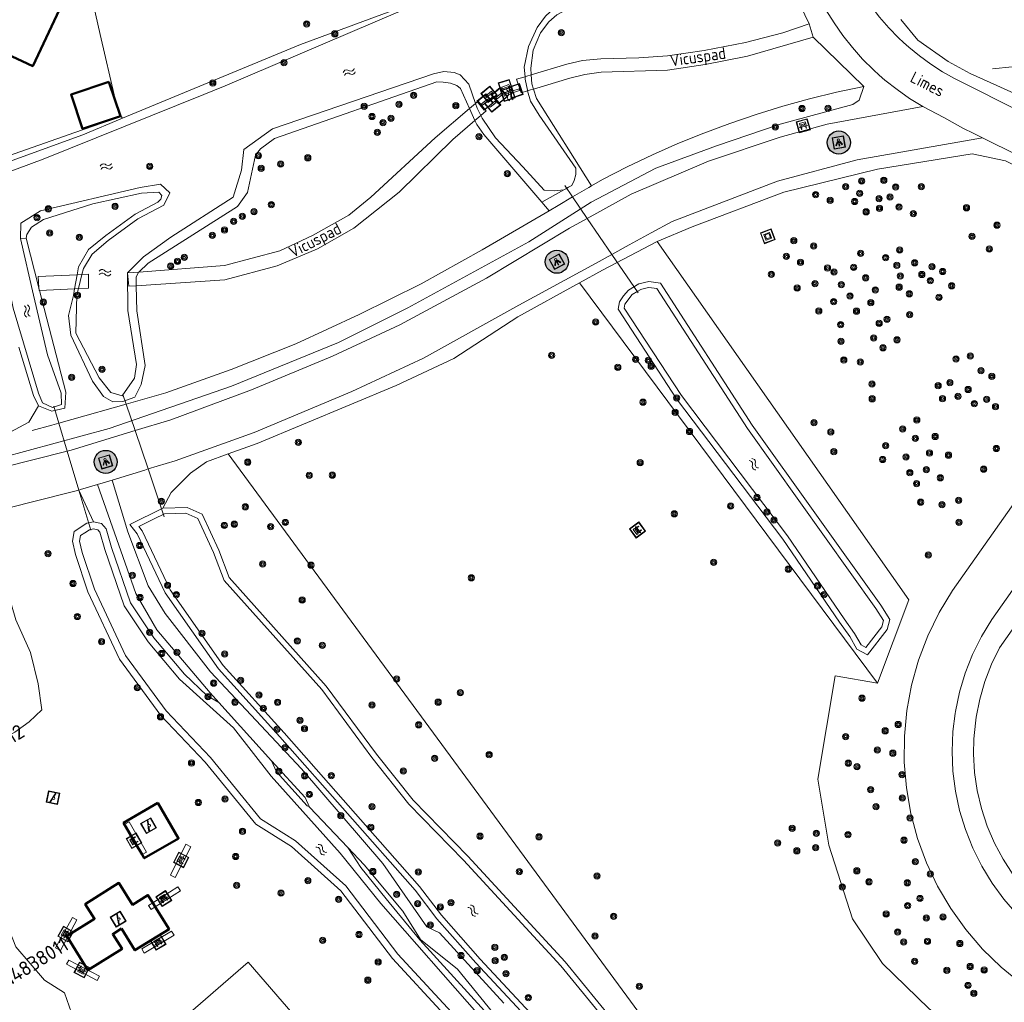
# Model space of a CAD drawing. Header units: metres. Extents: x 94279 to 96109, y 461866 to 463040.
# Tile 154 of 175: x 95326 to 95411, y 462764 to 462849. Entities that reach past the tile are written whole.
import ezdxf
from ezdxf.enums import TextEntityAlignment as Align

# ---------------------------------------------------------------- set-up
doc = ezdxf.new("R2010")
doc.units = ezdxf.units.M
doc.layers.get('0').update_dxf_attribs({"linetype": 'CONTINUOUS'})
for name, color, linetype, lineweight in [('B-WE-OV-LICHTMAST', 252, 'CONTINUOUS', 25), ('B_BEBOUWINGSGRENS_0', 132, 'CONTINUOUS', 50), ('B_LUIFEL_1', 132, 'CONTINUOUS', 50), ('G_GRENS_ALGEMEEN_0', 251, 'CONTINUOUS', 13), ('K_DUIKER_LIJN_-1', 251, 'CONTINUOUS', 13), ('K_STEIGER_1', 251, 'CONTINUOUS', 13), ('Q_BANK_0', 251, 'CONTINUOUS', 13), ('Q_BOOM_0', 251, 'CONTINUOUS', 13), ('Q_KUNSTOBJECT_0', 251, 'CONTINUOUS', 13), ('Q_LICHTPUNT_0', 251, 'CONTINUOUS', 13), ('Q_PAAL_STEEN_0', 251, 'CONTINUOUS', 13), ('Q_SPEELVOORZIENING_0', 251, 'CONTINUOUS', 13), ('S_GBKN_SYMBOOL_WATER_0', 251, 'CONTINUOUS', 13), ('T_CULTUURGRENS_0', 251, 'CONTINUOUS', 13), ('T_HEK_0', 251, 'CONTINUOUS', 13), ('T_MUUR_30CM_0', 251, 'CONTINUOUS', 13), ('T_MUUR_30CM_LIJN_0', 251, 'CONTINUOUS', 13), ('T_WALBESCHERMING_0', 251, 'CONTINUOUS', 13), ('V_WEGGRENS_0', 251, 'CONTINUOUS', 13), ('W_WATERGRENS_0', 251, 'CONTINUOUS', 13), ('Z_STRAATNAAM_0', 251, 'CONTINUOUS', 13)]:
    doc.layers.add(name, color=color, linetype=linetype, lineweight=lineweight)
doc.styles.add('NLCS-ISO-M500-T25', font='NLCS-ISO.ttf', dxfattribs={"height": 1.25})
doc.styles.get("Standard").update_dxf_attribs({"font": 'isocp.shx'})

# ---------------------------------------------------------------- blocks, each defined once
blk = doc.blocks.new('Q_PAAL_STEEN')
for points in [[(-0.5, 0.5), (0.5, 0.5), (0.5, -0.5), (-0.5, -0.5)], [(-0.08, 0.333), (0.071, 0.333), (0.071, -0.329), (-0.08, -0.329)]]:
    blk.add_lwpolyline(points, close=True)
blk.add_lwpolyline([(-0.442, 0.464), (0.438, 0.464, -0.414214), (0.459, 0.442), (0.459, -0.437, -0.414214), (0.438, -0.459), (-0.442, -0.459, -0.414214), (-0.463, -0.437), (-0.463, 0.442), (-0.463, 0.444), (-0.463, 0.446), (-0.463, 0.448), (-0.462, 0.45), (-0.461, 0.451), (-0.46, 0.453), (-0.459, 0.455), (-0.458, 0.456), (-0.457, 0.457), (-0.456, 0.459), (-0.454, 0.46), (-0.453, 0.461), (-0.451, 0.462), (-0.449, 0.462), (-0.447, 0.463), (-0.446, 0.463), (-0.444, 0.464), (-0.442, 0.464)], format="xyb")
blk = doc.blocks.new('Q_SPEELVOORZIENING')
blk.add_lwpolyline([(-0.5, 0.5), (0.5, 0.5), (0.5, -0.5), (-0.5, -0.5)], close=True)
for points in [[(-0.442, 0.464), (0.438, 0.464, -0.414214), (0.459, 0.442), (0.459, -0.437, -0.414214), (0.438, -0.459), (-0.442, -0.459, -0.414214), (-0.463, -0.437), (-0.463, 0.442), (-0.463, 0.444), (-0.463, 0.446), (-0.463, 0.448), (-0.462, 0.45), (-0.461, 0.451), (-0.46, 0.453), (-0.459, 0.455), (-0.458, 0.456), (-0.457, 0.457), (-0.456, 0.459), (-0.454, 0.46), (-0.453, 0.461), (-0.451, 0.462), (-0.449, 0.462), (-0.447, 0.463), (-0.446, 0.463), (-0.444, 0.464), (-0.442, 0.464)], [(-0.363, 0.198, 1.168313), (-0.386, 0.141)], [(-0.087, 0.021, 0.778987), (-0.04, -0.167)], [(-0.04, -0.167, 0.508825), (0.056, -0.036)], [(0.355, -0.156, 1.031322), (0.378, -0.1)]]:
    blk.add_lwpolyline(points, format="xyb")
for points in [[(-0.386, 0.141), (-0.087, 0.021)], [(-0.363, 0.198), (0.378, -0.1)], [(0.056, -0.036), (0.355, -0.156)]]:
    blk.add_lwpolyline(points)
blk = doc.blocks.new('Q_BANK')
blk.add_lwpolyline([(-0.5, 0.5), (0.5, 0.5), (0.5, -0.5), (-0.5, -0.5)], close=True)
blk.add_lwpolyline([(-0.442, 0.464), (0.438, 0.464, -0.414214), (0.459, 0.442), (0.459, -0.437, -0.414214), (0.438, -0.459), (-0.442, -0.459, -0.414214), (-0.463, -0.437), (-0.463, 0.442), (-0.463, 0.444), (-0.463, 0.446), (-0.463, 0.448), (-0.462, 0.45), (-0.461, 0.451), (-0.46, 0.453), (-0.459, 0.455), (-0.458, 0.456), (-0.457, 0.457), (-0.456, 0.459), (-0.454, 0.46), (-0.453, 0.461), (-0.451, 0.462), (-0.449, 0.462), (-0.447, 0.463), (-0.446, 0.463), (-0.444, 0.464), (-0.442, 0.464)], format="xyb")
for points in [[(-0.267, 0.022), (-0.366, -0.078)], [(-0.18, 0.132), (-0.267, 0.132), (-0.267, 0.276)], [(-0.267, 0.276), (0.258, 0.276), (0.258, 0.132), (0.173, 0.132)], [(-0.18, 0.022), (-0.267, 0.022)], [(-0.267, 0.022), (-0.18, 0.022)], [(-0.18, 0.022), (-0.18, 0.132)], [(-0.18, 0.132), (-0.144, 0.132)], [(-0.144, 0.132), (-0.144, 0.022)], [(0.131, 0.132), (-0.144, 0.132)], [(0.131, 0.022), (-0.144, 0.022)], [(-0.144, 0.022), (0.131, 0.022)], [(0.131, 0.022), (-0.144, 0.022)], [(-0.144, 0.022), (0.131, 0.022)], [(-0.144, 0.022), (0.131, 0.022)], [(0.131, 0.022), (0.131, 0.132)], [(0.131, 0.132), (0.173, 0.132)], [(0.173, 0.132), (0.173, 0.022)], [(0.173, 0.022), (0.255, 0.022)], [(0.173, 0.022), (0.255, 0.022)], [(0.255, 0.022), (0.357, -0.078)], [(-0.236, -0.078), (-0.366, -0.078)], [(-0.192, -0.078), (-0.192, -0.27), (-0.236, -0.27), (-0.236, -0.078)], [(-0.236, -0.078), (-0.192, -0.078)], [(0.183, -0.078), (-0.192, -0.078)], [(0.226, -0.078), (0.226, -0.268), (0.183, -0.268), (0.183, -0.078)], [(0.183, -0.078), (0.226, -0.078)], [(0.357, -0.078), (0.226, -0.078)]]:
    blk.add_lwpolyline(points)
blk = doc.blocks.new('Q_LICHTPUNT')
for points in [[(-0.5, 0.5), (0.5, 0.5), (0.5, -0.5), (-0.5, -0.5)], [(-0.463, 0.464), (0.459, 0.464), (0.459, -0.459), (-0.463, -0.459)], [(-0.123, 0.08), (-0.077, 0.051), (-0.255, -0.233), (-0.301, -0.204)], [(-0.033, 0.032), (0.021, 0.032), (0.021, -0.303), (-0.033, -0.303)], [(0.075, 0.051), (0.121, 0.079), (0.293, -0.209), (0.247, -0.236)]]:
    blk.add_lwpolyline(points, close=True)
blk.add_circle((-0.002, 0.21), 0.103)
blk = doc.blocks.new('Q_KUNSTOBJECT')
for points in [[(-0.5, 0.5), (0.5, 0.5), (0.5, -0.5), (-0.5, -0.5)], [(-0.184, 0.184), (0.177, 0.184), (0.177, -0.178), (-0.184, -0.178)]]:
    blk.add_lwpolyline(points, close=True)
for points in [[(-0.442, 0.464), (0.438, 0.464, -0.414214), (0.459, 0.442), (0.459, -0.437, -0.414214), (0.438, -0.459), (-0.442, -0.459, -0.414214), (-0.463, -0.437), (-0.463, 0.442), (-0.463, 0.444), (-0.463, 0.446), (-0.463, 0.448), (-0.462, 0.45), (-0.461, 0.451), (-0.46, 0.453), (-0.459, 0.455), (-0.458, 0.456), (-0.457, 0.457), (-0.456, 0.459), (-0.454, 0.46), (-0.453, 0.461), (-0.451, 0.462), (-0.449, 0.462), (-0.447, 0.463), (-0.446, 0.463), (-0.444, 0.464), (-0.442, 0.464)], [(-0.245, 0.267), (0.236, 0.267, -0.414214), (0.257, 0.245), (0.257, -0.239, -0.414214), (0.236, -0.261), (-0.245, -0.261, -0.414214), (-0.266, -0.239), (-0.266, 0.245, -0.414214), (-0.245, 0.267)]]:
    blk.add_lwpolyline(points, format="xyb")
blk = doc.blocks.new('Q_BOOM')
for radius in [0.27, 0.18, 0.09]:
    blk.add_circle((0, 0), radius)
blk = doc.blocks.new('WATERSYMBOOL')
for points in [[(-0.5, 0.15), (-0.438, 0.212), (-0.312, 0.275), (-0.188, 0.275), (-0.062, 0.212), (0, 0.15), (0.062, 0.087), (0.188, 0.025), (0.312, 0.025), (0.438, 0.087), (0.5, 0.15)], [(-0.5, -0.15), (-0.438, -0.087), (-0.312, -0.025), (-0.188, -0.025), (-0.062, -0.087), (0, -0.15), (0.062, -0.212), (0.188, -0.275), (0.312, -0.275), (0.438, -0.212), (0.5, -0.15)]]:
    blk.add_lwpolyline(points)
blk = doc.blocks.new('LM')
at = {"linetype": 'ByBlock'}
h = blk.add_hatch(color=256, dxfattribs=at)
h.dxf.hatch_style = 1
edge = h.paths.add_edge_path()
edge.add_arc((0, 0), 1, 0, 360)
blk.add_circle((0, 0), 1, dxfattribs=at)
blk = doc.blocks.new('ACMAP_ANN_TEMPLATE_LM')
at = {"color": 0, "style": 'NLCS-ISO-M500-T25'}
blk.add_attdef('LM-NUMMER', (1.5, 1), '', height=1.25, dxfattribs=at)

msp = doc.modelspace()

# ---------------------------------------------------------------- linework, layer by layer
at = {"layer": 'B_BEBOUWINGSGRENS_0'}
for points in [[(95315.153, 462839.608), (95317.138, 462843.947), (95320.378, 462842.427), (95322.518, 462846.977), (95327.098, 462844.827), (95331.488, 462854.177)], [(95333.698, 462843.476), (95330.425, 462842.365), (95331.419, 462839.386), (95334.692, 462840.496), (95333.698, 462843.476)]]:
    msp.add_lwpolyline(points, dxfattribs=at)
at = {"layer": 'B_LUIFEL_1'}
for p, q in [((95336.006, 462777.489), (95336.562, 462776.53)), ((95337.71, 462771.997), (95337.494, 462772.345))]:
    msp.add_line(p, q, dxfattribs=at)
for points in [[(95337.933, 462781.013), (95334.961, 462779.288), (95336.006, 462777.489)], [(95336.562, 462776.53), (95336.75, 462776.207), (95339.722, 462777.932), (95337.933, 462781.013)], [(95337.494, 462772.345), (95337.074, 462773.02), (95335.737, 462772.189), (95334.561, 462774.08), (95331.642, 462772.246), (95332.452, 462770.971), (95330.218, 462769.582)], [(95334.787, 462770.12), (95335.943, 462768.24), (95338.911, 462770.066), (95337.71, 462771.997)], [(95330.218, 462769.582), (95330.052, 462769.479), (95330.112, 462769.382)], [(95330.112, 462769.382), (95331.866, 462766.53), (95334.834, 462768.356), (95334.033, 462769.645), (95334.787, 462770.12)]]:
    msp.add_lwpolyline(points, dxfattribs=at)
at = {"layer": 'G_GRENS_ALGEMEEN_0'}
for p, q in [((95336.039, 462799.158), (95332.697, 462808.588)), ((95333.962, 462808.975), (95335.337, 462804.487)), ((95347.787, 462784.664), (95343.212, 462789.695)), ((95354.386, 462777.139), (95351.079, 462780.627)), ((95336.952, 462776.753), (95335.457, 462779.373)), ((95339.418, 462774.535), (95340.799, 462777.203)), ((95336.562, 462776.53), (95336.952, 462776.753)), ((95337.494, 462772.345), (95337.12, 462772.105)), ((95337.12, 462772.105), (95337.342, 462771.76)), ((95337.342, 462771.76), (95337.71, 462771.997)), ((95330.555, 462771.093), (95329.062, 462768.454)), ((95330.112, 462769.382), (95330.218, 462769.582)), ((95336.757, 462767.99), (95339.344, 462769.545)), ((95330.013, 462767.025), (95332.686, 462765.617))]:
    msp.add_line(p, q, dxfattribs=at)
for points in [[(95335.337, 462804.487), (95337.096, 462799.808), (95338.552, 462797.401), (95342.5, 462792.366), (95350.376, 462783.969), (95357.43, 462775.759), (95361.218, 462770.281), (95362.331, 462769.752), (95367.896, 462763.67)], [(95343.212, 462789.695), (95342.451, 462790.532), (95337.848, 462796.003), (95336.039, 462799.158)], [(95351.079, 462780.627), (95350.695, 462781.466), (95347.787, 462784.664)], [(95335.457, 462779.373), (95335.087, 462779.171), (95336.006, 462777.489)], [(95336.006, 462777.489), (95336.537, 462776.516), (95336.562, 462776.53)], [(95340.799, 462777.203), (95340.36, 462777.422), (95339.022, 462774.74), (95339.418, 462774.535)], [(95372.138, 462757.532), (95366.904, 462762.878), (95363.879, 462766.613), (95360.668, 462769.167), (95359.158, 462771.639), (95355.802, 462775.645), (95354.386, 462777.139)], [(95337.71, 462771.997), (95339.888, 462773.398), (95339.666, 462773.743), (95337.494, 462772.345)], [(95330.218, 462769.582), (95330.912, 462770.891), (95330.555, 462771.093)], [(95329.062, 462768.454), (95329.497, 462768.223), (95330.112, 462769.382)], [(95339.344, 462769.545), (95339.125, 462769.909), (95336.537, 462768.356), (95336.757, 462767.99)], [(95332.686, 462765.617), (95332.883, 462765.991), (95330.209, 462767.397), (95330.013, 462767.025)], [(95339.484, 462749.872), (95333.593, 462756.676), (95345.752, 462767.205), (95351.643, 462760.401)]]:
    msp.add_lwpolyline(points, dxfattribs=at)
at = {"layer": 'K_DUIKER_LIJN_-1'}
for points in [[(95379.538, 462825.193), (95377.254, 462828.525), (95375.12, 462831.639), (95373.847, 462833.497), (95373.173, 462834.48)], [(95334.899, 462816.373), (95335.18, 462815.547), (95335.957, 462813.255), (95337.086, 462809.931), (95338.488, 462805.8)], [(95328.931, 462815.38), (95329.367, 462813.911), (95330.089, 462811.476), (95331.09, 462808.104), (95332.117, 462804.644)]]:
    msp.add_lwpolyline(points, dxfattribs=at)
at = {"layer": 'K_STEIGER_1'}
for p, q in [((95394.696, 462847.35), (95394.327, 462848.495)), ((95369.873, 462843.955), (95369.728, 462843.912)), ((95370.26, 462844.071), (95369.873, 462843.955)), ((95365.44, 462841.594), (95364.927, 462841.154)), ((95365.397, 462840.125), (95365.901, 462840.563)), ((95331.36, 462826.771), (95330.943, 462826.754)), ((95336.286, 462826.996), (95335.294, 462826.92)), ((95327.63, 462825.622), (95327.642, 462825.395)), ((95327.642, 462825.395), (95327.688, 462825.397)), ((95327.688, 462825.397), (95330.722, 462825.538)), ((95330.722, 462825.538), (95331.057, 462825.553))]:
    msp.add_line(p, q, dxfattribs=at)
for points in [[(95394.327, 462848.495), (95392.051, 462847.721), (95388.823, 462846.888), (95385.231, 462846.171), (95382.061, 462845.709), (95379.579, 462845.552), (95376.297, 462845.467), (95374.707, 462845.311), (95373.34, 462844.991), (95370.26, 462844.071)], [(95370.459, 462842.839), (95373.622, 462843.796), (95374.896, 462844.111), (95376.323, 462844.319), (95382.075, 462844.489), (95385.344, 462844.964), (95389.011, 462845.696), (95394.696, 462847.35)], [(95369.728, 462843.912), (95368.992, 462843.692), (95369.385, 462842.514), (95369.958, 462842.688)], [(95369.958, 462842.688), (95370.214, 462842.765), (95370.459, 462842.839)], [(95364.927, 462841.154), (95361.96, 462838.611), (95356.375, 462833.481), (95354.47, 462831.918), (95351.33, 462830.159), (95348.504, 462828.838), (95343.708, 462827.561), (95336.286, 462826.996)], [(95365.901, 462840.563), (95366.371, 462840.971), (95365.686, 462841.805), (95365.44, 462841.594)], [(95336.066, 462825.811), (95343.736, 462826.304), (95348.273, 462827.544), (95351.746, 462829.002), (95354.899, 462830.8), (95358.84, 462833.906), (95363.484, 462838.464), (95365.397, 462840.125)], [(95330.943, 462826.754), (95327.58, 462826.611), (95327.63, 462825.622)], [(95331.057, 462825.553), (95331.935, 462825.594), (95331.921, 462826.795), (95331.36, 462826.771)], [(95335.294, 462826.92), (95335.429, 462825.77), (95336.066, 462825.811)]]:
    msp.add_lwpolyline(points, dxfattribs=at)
at = {"layer": 'T_CULTUURGRENS_0'}
for p, q in [((95399.067, 462843.067), (95394.696, 462847.35)), ((95364.927, 462841.154), (95365.397, 462840.125)), ((95334.768, 462840.462), (95334.881, 462840.312)), ((95371.183, 462833.039), (95373.087, 462834.117)), ((95371.183, 462833.039), (95371.814, 462832.303)), ((95326.517, 462829.94), (95326.033, 462829.91)), ((95327.63, 462825.622), (95326.517, 462829.94)), ((95330.943, 462826.754), (95330.722, 462825.538)), ((95400.26, 462791.375), (95374.458, 462826.058)), ((95327.688, 462825.397), (95327.63, 462825.622)), ((95382.861, 462816.022), (95392.064, 462803.848)), ((95332.357, 462805.368), (95331.09, 462808.104))]:
    msp.add_line(p, q, dxfattribs=at)
for points in [[(95442.006, 462863.984), (95442.057, 462863.631), (95441.971, 462863.192), (95439.959, 462860.352), (95435.913, 462854.643), (95430.408, 462848.145), (95426.678, 462844.445), (95424.151, 462842.67), (95421.774, 462841.226), (95418.645, 462840.805), (95415.788, 462841.106), (95413.23, 462841.978), (95408.267, 462844.205), (95406.372, 462845.217), (95403.754, 462847.093), (95402.285, 462848.872)], [(95376.162, 462856.97), (95371.483, 462854.304), (95368.659, 462853.676), (95367.101, 462853.132), (95362.735, 462851.313), (95350.296, 462846.701), (95334.881, 462840.312)], [(95370.26, 462844.071), (95370.225, 462844.64), (95370.43, 462846.212), (95371.072, 462847.7), (95371.784, 462848.67), (95372.491, 462849.279), (95373.662, 462849.907), (95375.323, 462850.449), (95377.604, 462851.034), (95389.497, 462854.526), (95391.5, 462854.652)], [(95394.327, 462848.495), (95393.218, 462850.86), (95393.406, 462851.793), (95394.33, 462852.644)], [(95370.459, 462842.839), (95370.308, 462843.296), (95370.26, 462844.071)], [(95324.35, 462810.894), (95333.714, 462813.437), (95344.303, 462817.107), (95353.568, 462820.898), (95359.585, 462823.906), (95370.054, 462829.622), (95375.469, 462833.051), (95381.064, 462835.999), (95386.299, 462837.925), (95391.834, 462839.79), (95398.114, 462841.505), (95398.67, 462841.881), (95399.067, 462843.067)], [(95336.286, 462826.996), (95337.105, 462827.764), (95344.82, 462832.677), (95345.686, 462833.888), (95346.378, 462837.106), (95346.827, 462837.659), (95348.038, 462838.559), (95362.086, 462843.472), (95362.64, 462843.455), (95363.28, 462843.368), (95363.816, 462843.143), (95364.129, 462842.904), (95364.927, 462841.154)], [(95375.473, 462834.453), (95370.727, 462842.025), (95370.459, 462842.839)], [(95334.881, 462840.312), (95331.43, 462838.882), (95311.54, 462831.646), (95306.613, 462830.276), (95306.274, 462829.977), (95306.156, 462829.885), (95305.646, 462829.49)], [(95365.397, 462840.125), (95365.554, 462839.78), (95366.16, 462838.893), (95371.183, 462833.039)], [(95381.176, 462829.636), (95384.197, 462830.904), (95392.139, 462833.912), (95400.261, 462835.898), (95408.444, 462837.222), (95411.331, 462836.62), (95415.363, 462834.574), (95423.305, 462831.566), (95427.538, 462829.73)], [(95326.517, 462829.94), (95326.599, 462830.248), (95327.004, 462830.869), (95328.022, 462831.552), (95332.299, 462832.89), (95336.516, 462833.819), (95338.004, 462833.905), (95338.264, 462833.628), (95338.195, 462833.317), (95337.918, 462833.04), (95335.963, 462832.019), (95333.437, 462830.168), (95331.915, 462828.957), (95331.067, 462827.435), (95330.943, 462826.754)], [(95374.458, 462826.058), (95376.435, 462827.144), (95381.176, 462829.636)], [(95400.26, 462791.375), (95402.959, 462798.609), (95381.176, 462829.636)], [(95452.867, 462737.11), (95452.702, 462737.227), (95436.072, 462748.955), (95414.569, 462764.119), (95412.709, 462765.371), (95410.969, 462766.784), (95409.361, 462768.346), (95407.9, 462770.046), (95406.596, 462771.87), (95405.46, 462773.803), (95404.502, 462775.829), (95403.728, 462777.933), (95403.145, 462780.098), (95402.758, 462782.306), (95402.569, 462784.54), (95402.581, 462786.782), (95402.793, 462789.014), (95403.204, 462791.218), (95403.752, 462793.172), (95403.81, 462793.376), (95404.606, 462795.472), (95405.586, 462797.488), (95406.742, 462799.409), (95427.925, 462829.455)], [(95336.066, 462825.811), (95336.049, 462826.535), (95336.257, 462826.968), (95336.286, 462826.996)], [(95428.084, 462759.884), (95417.804, 462767.207), (95416.307, 462768.069), (95414.888, 462769.054), (95413.556, 462770.153), (95412.32, 462771.361), (95411.19, 462772.667), (95410.174, 462774.063), (95409.277, 462775.54), (95408.508, 462777.087), (95407.87, 462778.692), (95407.369, 462780.345), (95407.008, 462782.034), (95406.79, 462783.748), (95406.716, 462785.473), (95406.786, 462787.199), (95406.981, 462788.755), (95407.001, 462788.913), (95407.358, 462790.603), (95407.856, 462792.257), (95408.49, 462793.864), (95409.256, 462795.412), (95410.149, 462796.89), (95431.373, 462827.002)], [(95330.722, 462825.538), (95330.617, 462824.961), (95330.202, 462823.214), (95330.409, 462821.518), (95332.261, 462817.539), (95333.229, 462816.207), (95334.042, 462815.74), (95334.907, 462815.775), (95335.945, 462816.155), (95336.499, 462817.245), (95336.845, 462818.906), (95336.118, 462823.646), (95336.066, 462825.811)], [(95344.022, 462811.235), (95346.533, 462812.136), (95358.566, 462817.156), (95363.56, 462819.503), (95369.095, 462823.113), (95374.458, 462826.058)], [(95392.064, 462803.848), (95396.959, 462796.661), (95397.854, 462795.425), (95398.475, 462794.322), (95399.383, 462793.824), (95401.093, 462796.031), (95401.309, 462796.883), (95400.538, 462798.127), (95389.413, 462813.731), (95381.452, 462826.023), (95380.438, 462826.175), (95379.579, 462825.96), (95378.681, 462825.429), (95378.262, 462824.927), (95377.912, 462824.402), (95377.802, 462823.768), (95382.861, 462816.022)], [(95468.489, 462733.764), (95466.758, 462734.819), (95443.852, 462751.169), (95424.524, 462764.754), (95415.255, 462771.269), (95414.074, 462772.345), (95412.99, 462773.517), (95412.01, 462774.779), (95411.141, 462776.119), (95410.391, 462777.53), (95409.765, 462778.999), (95409.266, 462780.516), (95408.9, 462782.071), (95408.668, 462783.651), (95408.573, 462785.246), (95408.606, 462786.532), (95408.614, 462786.842), (95408.792, 462788.43), (95409.105, 462789.996), (95409.552, 462791.53), (95410.128, 462793.019), (95410.83, 462794.453), (95432.959, 462825.906)], [(95327.59, 462815.411), (95328.749, 462814.927), (95329.89, 462815.204), (95329.96, 462816.588), (95327.688, 462825.397)], [(95325.902, 462820.481), (95327.157, 462816.311), (95327.59, 462815.411)], [(95327.59, 462815.411), (95326.753, 462813.974), (95324.325, 462812.696), (95324.35, 462810.894)], [(95338.372, 462806.535), (95339.087, 462807.906), (95340.772, 462809.56), (95342.142, 462810.561), (95344.022, 462811.235)], [(95394.681, 462740.038), (95395.926, 462740.616), (95344.022, 462811.235)], [(95323.582, 462806.252), (95323.709, 462802.756), (95323.691, 462802.231), (95324.887, 462799.476), (95325.63, 462796.867), (95326.916, 462794.022), (95327.569, 462791.322), (95327.895, 462789.075), (95326.774, 462788.029), (95325.535, 462787.127), (95324.196, 462786.38), (95322.777, 462785.8), (95321.298, 462785.396), (95318.82, 462785.359)], [(95338.372, 462806.535), (95335.512, 462805.129), (95336.142, 462804.311), (95338.557, 462799.2), (95343.191, 462792.61), (95348.499, 462786.73), (95360.21, 462773.436), (95362.106, 462770.951), (95365.479, 462767.146), (95383.15, 462748.168), (95389.85, 462740.523), (95391.707, 462738.15), (95393.564, 462737.544), (95394.457, 462738.05)], [(95394.681, 462740.038), (95393.069, 462742.378), (95388.153, 462748.295), (95383.204, 462754.702), (95380.266, 462758.586), (95373.207, 462767.227), (95364.775, 462776.387), (95360.038, 462781.232), (95356.856, 462785.239), (95352.517, 462791.132), (95344.111, 462800.53), (95343.208, 462802.886), (95341.781, 462806.011), (95340.469, 462806.605), (95338.372, 462806.535)], [(95332.357, 462805.368), (95331.789, 462805.235), (95330.676, 462804.526), (95330.537, 462803.672), (95330.803, 462802.535), (95331.883, 462799.301), (95334.616, 462793.464), (95338.177, 462788.586), (95342.037, 462784.532), (95346.427, 462779.171), (95349.497, 462777.234), (95353.779, 462773.402), (95358.265, 462767.526), (95367.207, 462757.826), (95374.587, 462748.644), (95375.46, 462748.538), (95376.544, 462748.722), (95377.203, 462749.714)], [(95343.212, 462789.695), (95342.17, 462790.323), (95340.243, 462792.149), (95337.582, 462795.317), (95335.55, 462798.34), (95333.913, 462803.123), (95333.458, 462804.75), (95333.049, 462805.2), (95332.357, 462805.368)], [(95446.554, 462729.786), (95440.316, 462736.312), (95410.625, 462758.229), (95404.687, 462763.196), (95400.692, 462767.083), (95398.101, 462770.97), (95396.049, 462777.34), (95395.078, 462783.062), (95396.589, 462792.023), (95400.26, 462791.375)], [(95351.079, 462780.627), (95350.863, 462780.746), (95348.211, 462783.704), (95347.787, 462784.664)], [(95319.671, 462781.407), (95321.302, 462782.931), (95323.505, 462781.142), (95324.606, 462779.696), (95323.918, 462776.255), (95323.986, 462772.676), (95325.638, 462768.547), (95328.116, 462765.656), (95329.836, 462764.555), (95330.869, 462761.664), (95329.768, 462758.498), (95329.699, 462755.057), (95330.731, 462752.855), (95329.768, 462750.515), (95327.496, 462749.758), (95326.201, 462751.097), (95324.433, 462759.304)], [(95377.203, 462749.714), (95376.304, 462751.193), (95373.651, 462753.836), (95366.229, 462762.98), (95360.634, 462769.136), (95357.694, 462772.684), (95355.506, 462775.399), (95354.386, 462777.139)]]:
    msp.add_lwpolyline(points, dxfattribs=at)
at = {"layer": 'T_HEK_0'}
for points in [[(95334.768, 462840.462), (95334.247, 462841.981), (95332.925, 462847.558), (95331.921, 462852.064), (95331.611, 462853.453), (95331.488, 462854.177)], [(95315.023, 462838.057), (95314.635, 462833.433), (95330.737, 462839.092), (95334.768, 462840.462)]]:
    msp.add_lwpolyline(points, dxfattribs=at)
at = {"layer": 'T_MUUR_30CM_0'}
msp.add_lwpolyline([(95371.814, 462832.303), (95372.588, 462832.758), (95373.847, 462833.497), (95375.264, 462834.33), (95375.473, 462834.453)], dxfattribs=at)
at = {"layer": 'T_MUUR_30CM_LIJN_0'}
for points in [[(95442.006, 462863.984), (95440.611, 462861.989), (95439.584, 462860.62), (95438.499, 462859.297), (95437.36, 462858.02), (95436.167, 462856.793), (95434.924, 462855.617), (95433.632, 462854.495), (95432.293, 462853.429), (95430.919, 462852.389), (95429.504, 462851.406), (95428.049, 462850.482), (95426.558, 462849.619), (95425.032, 462848.818), (95423.475, 462848.08), (95421.889, 462847.406), (95420.276, 462846.799), (95418.64, 462846.258), (95416.983, 462845.784), (95415.308, 462845.379), (95413.618, 462845.044), (95411.915, 462844.778), (95410.203, 462844.582)], [(95375.473, 462834.453), (95376.443, 462835.023), (95378.588, 462836.12), (95380.765, 462837.154), (95382.97, 462838.124), (95385.203, 462839.03), (95387.462, 462839.87), (95389.744, 462840.644), (95392.047, 462841.351), (95394.37, 462841.991), (95396.711, 462842.563), (95399.067, 462843.067)], [(95327.046, 462813.258), (95328.738, 462813.734), (95329.367, 462813.911), (95330.488, 462814.227), (95335.18, 462815.547), (95337.615, 462816.231), (95338.633, 462816.517), (95344.286, 462818.558), (95349.887, 462820.787), (95355.36, 462823.311), (95360.737, 462825.984), (95366.028, 462828.903), (95371.814, 462832.303)]]:
    msp.add_lwpolyline(points, dxfattribs=at)
at = {"layer": 'T_WALBESCHERMING_0'}
msp.add_line((95338.323, 462805.954), (95337.784, 462805.689), dxfattribs=at)
for points in [[(95373.785, 462834.492), (95373.779, 462834.48), (95373.504, 462834.336), (95373.257, 462834.206)], [(95380.062, 462825.565), (95379.771, 462825.492), (95379.512, 462825.34)], [(95332.136, 462804.7), (95332.025, 462804.674), (95331.612, 462804.411)]]:
    msp.add_lwpolyline(points, dxfattribs=at)
at = {"layer": 'V_WEGGRENS_0'}
msp.add_line((95333.962, 462808.975), (95332.697, 462808.588), dxfattribs=at)
for points in [[(95397.431, 462854.2), (95399.008, 462851.013), (95399.692, 462850.019), (95400.432, 462849.066), (95401.224, 462848.156), (95402.066, 462847.291), (95402.514, 462846.88)], [(95400.407, 462844.055), (95399.904, 462844.502), (95398.962, 462845.444), (95398.077, 462846.439), (95397.251, 462847.485), (95396.489, 462848.577), (95395.792, 462849.712), (95394.33, 462852.644)], [(95402.514, 462846.88), (95402.955, 462846.476), (95403.889, 462845.712), (95404.864, 462845.002), (95405.878, 462844.348), (95406.927, 462843.752), (95408.008, 462843.216), (95411.854, 462841.261), (95413.351, 462840.5), (95415.2, 462839.674), (95419.135, 462838.272)], [(95404.174, 462841.334), (95403.039, 462842.03), (95401.946, 462842.792), (95400.9, 462843.617), (95400.407, 462844.055)], [(95324.362, 462810.027), (95330.089, 462811.476), (95330.416, 462811.559), (95335.957, 462813.255), (95339.056, 462814.203), (95346.031, 462816.775), (95353.058, 462819.715), (95358.876, 462822.411), (95366.395, 462826.471), (95373.591, 462830.799), (95375.12, 462831.639), (95378.929, 462833.73), (95385.623, 462836.585), (95391.839, 462838.666), (95395.903, 462839.815), (95404.174, 462841.334)], [(95409.338, 462838.61), (95408.355, 462839.098), (95407.887, 462839.342), (95407.708, 462839.436), (95406.003, 462840.392), (95404.174, 462841.334)], [(95409.338, 462838.61), (95398.498, 462836.711), (95391.587, 462834.875), (95382.471, 462831.374), (95380.653, 462830.381), (95378.761, 462829.348), (95377.254, 462828.525), (95375.827, 462827.746), (95369.18, 462824.117)], [(95431.548, 462827.25), (95428.093, 462829.693), (95425.198, 462831.739), (95424.513, 462832.166), (95423.811, 462832.562), (95423.091, 462832.926), (95422.357, 462833.259), (95421.608, 462833.559), (95419.755, 462834.327), (95415.016, 462835.978), (95412.813, 462836.921), (95410.276, 462838.154), (95409.338, 462838.61)], [(95369.18, 462824.117), (95360.942, 462819.541), (95354.717, 462816.647), (95346.259, 462813.1), (95339.426, 462810.649), (95337.086, 462809.931), (95336.795, 462809.842), (95333.962, 462808.975)], [(95332.697, 462808.588), (95332.202, 462808.437), (95331.239, 462808.142), (95331.09, 462808.104)], [(95331.09, 462808.104), (95330.275, 462807.899), (95324.902, 462806.542), (95323.582, 462806.252)]]:
    msp.add_lwpolyline(points, dxfattribs=at)
at = {"layer": 'W_WATERGRENS_0'}
for p, q in [((95345.37, 462837.6), (95345.19, 462835.83)), ((95373.257, 462834.206), (95373.087, 462834.117)), ((95331.057, 462825.553), (95331.36, 462826.771))]:
    msp.add_line(p, q, dxfattribs=at)
for points in [[(95392.46, 462856.182), (95390.426, 462855.357), (95377.224, 462851.479), (95373.646, 462850.553), (95372.319, 462849.902), (95371.508, 462849.165), (95370.775, 462848.187)], [(95341.901, 462842.372), (95343.776, 462843.129), (95358.721, 462849.511), (95362.147, 462850.646), (95363.863, 462851.446), (95365.6, 462851.91), (95365.992, 462852.121)], [(95370.775, 462848.187), (95370.021, 462846.528), (95369.659, 462844.752), (95369.728, 462843.912)], [(95362.692, 462844.355), (95361.809, 462844.164), (95347.85, 462839.39), (95345.37, 462837.6)], [(95365.44, 462841.594), (95364.859, 462843.276), (95364.11, 462844.078), (95363.591, 462844.285), (95362.692, 462844.355)], [(95369.728, 462843.912), (95369.746, 462843.692), (95369.938, 462842.76), (95369.958, 462842.688)], [(95323.465, 462835.094), (95328.005, 462836.76), (95341.901, 462842.372)], [(95369.958, 462842.688), (95370.207, 462841.8), (95370.963, 462840.575), (95374.125, 462835.984), (95374.125, 462835.449), (95373.986, 462834.913), (95373.785, 462834.492)], [(95365.901, 462840.563), (95365.576, 462841.2), (95365.44, 462841.594)], [(95373.087, 462834.117), (95372.274, 462834.013), (95371.396, 462834.071), (95369.552, 462836.104), (95367.163, 462838.619), (95366.027, 462840.315), (95365.901, 462840.563)], [(95345.19, 462835.83), (95344.45, 462833.48), (95339.06, 462830.01), (95336.69, 462828.31), (95335.294, 462826.92)], [(95338.159, 462834.592), (95336.41, 462834.324), (95327.77, 462832.286), (95326.059, 462831.225), (95326.033, 462829.91)], [(95331.36, 462826.771), (95331.489, 462827.292), (95332.237, 462828.553), (95333.622, 462829.735), (95336.212, 462831.595), (95338.44, 462832.795), (95338.965, 462833.851), (95338.159, 462834.592)], [(95326.033, 462829.91), (95327.15, 462824.984), (95328.389, 462819.819), (95329.562, 462816.497), (95329.595, 462815.511), (95328.817, 462815.266), (95327.946, 462815.663), (95327.592, 462816.5), (95325.412, 462823.877), (95325.11, 462825.311)], [(95335.294, 462826.92), (95335.333, 462823.655), (95336.07, 462818.993), (95335.896, 462817.788), (95334.829, 462816.277), (95333.866, 462816.544), (95332.838, 462817.841), (95330.825, 462821.708), (95330.921, 462825.005), (95331.057, 462825.553)], [(95379.512, 462825.34), (95379.009, 462825.043), (95378.387, 462824.212), (95378.328, 462823.876), (95383.27, 462816.31), (95392.47, 462804.14), (95397.368, 462796.948), (95398.276, 462795.695), (95398.841, 462794.692), (95399.249, 462794.468), (95400.634, 462796.255), (95400.772, 462796.8), (95400.121, 462797.851), (95389, 462813.45), (95381.155, 462825.562), (95380.463, 462825.665), (95380.062, 462825.565)], [(95379.873, 462758.277), (95372.829, 462766.899), (95364.412, 462776.043), (95359.662, 462780.901), (95356.459, 462784.935), (95352.128, 462790.816), (95343.677, 462800.265), (95342.747, 462802.693), (95341.404, 462805.633), (95340.369, 462806.101), (95338.496, 462806.039), (95338.323, 462805.954)], [(95337.784, 462805.689), (95336.281, 462804.95), (95336.571, 462804.573), (95338.991, 462799.452), (95343.583, 462792.922), (95348.872, 462787.063), (95360.597, 462773.753), (95362.492, 462771.269), (95365.849, 462767.482), (95383.521, 462748.503)], [(95331.612, 462804.411), (95331.225, 462804.164), (95331.148, 462803.693), (95331.381, 462802.699), (95332.441, 462799.524), (95335.135, 462793.771), (95338.639, 462788.971), (95342.487, 462784.929), (95346.829, 462779.627), (95349.86, 462777.715), (95354.221, 462773.811), (95358.725, 462767.912), (95367.662, 462758.218)], [(95365.771, 462762.593), (95357.235, 462772.297), (95353.717, 462776.664), (95347.751, 462783.318), (95344.476, 462787.498), (95339.81, 462791.732), (95337.102, 462794.956), (95335.008, 462798.071), (95333.34, 462802.945), (95332.918, 462804.452), (95332.729, 462804.66), (95332.354, 462804.751), (95332.136, 462804.7)]]:
    msp.add_lwpolyline(points, dxfattribs=at)

# ---------------------------------------------------------------- block references
at = {"rotation": 31.92}
for p, values in [((95318.404, 462780.605), {'LM-NUMMER': 'LDN4838012'}), ((95322.404, 462762.262), {'LM-NUMMER': 'LDN4838011'})]:
    msp.add_blockref('ACMAP_ANN_TEMPLATE_LM', p, dxfattribs=at).add_auto_attribs(values)
at = {"layer": 'B-WE-OV-LICHTMAST'}
for p in [(95396.904, 462838.211), (95372.486, 462827.887), (95333.414, 462810.547)]:
    msp.add_blockref('LM', p, dxfattribs=at)
at = {"layer": 'Q_BANK_0'}
for p, rotation in [((95393.824, 462839.656), 15.78699712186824), ((95379.47, 462804.649), 126.6469590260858), ((95335.861, 462777.732), 120.1418341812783), ((95339.95, 462776.07), 62.63318438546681), ((95338.449, 462772.713), 32.75569473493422), ((95329.939, 462769.645), 60.5012230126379), ((95337.957, 462768.924), 31.00933271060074), ((95331.346, 462766.534), 152.2220272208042)]:
    msp.add_blockref('Q_BANK', p, dxfattribs=dict(at, rotation=rotation))
at = {"layer": 'Q_BOOM_0'}
for p, rotation in [((95350.815, 462848.487), 20.34323676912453), ((95353.262, 462847.627), 20.34323676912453), ((95372.866, 462847.725), 40.74115387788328), ((95348.85, 462845.129), 23.12405479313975), ((95342.695, 462843.372), 22.51236532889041), ((95358.824, 462841.525), 19.27623786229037), ((95360.081, 462842.308), 19.27623786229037), ((95355.799, 462841.343), 19.27623786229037), ((95363.74, 462841.402), 40.6038272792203), ((95393.709, 462841.162), 15.27441670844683), ((95395.976, 462841.168), 15.27441670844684), ((95356.478, 462840.467), 19.27623786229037), ((95357.422, 462839.937), 19.27623786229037), ((95358.123, 462840.31), 19.27623786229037), ((95356.938, 462839.094), 19.2762378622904), ((95391.405, 462839.559), 18.62107414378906), ((95365.751, 462838.721), 124.3409598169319), ((95346.645, 462837.065), 50.92564937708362), ((95350.92, 462836.889), 19.27623786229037), ((95337.234, 462836.142), 8.711695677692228), ((95346.881, 462835.979), 77.86390749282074), ((95348.565, 462836.341), 36.61926818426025), ((95368.206, 462835.506), 130.6311043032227), ((95398.88, 462834.869), 13.74041014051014), ((95400.804, 462834.948), 9.19074256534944), ((95397.497, 462834.386), 13.74041014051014), ((95401.832, 462834.368), 9.190742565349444), ((95404.05, 462834.386), 9.19074256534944), ((95394.891, 462833.705), 13.74041014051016), ((95396.155, 462833.205), 13.74041014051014), ((95398.276, 462833.102), 13.74041014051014), ((95398.72, 462833.804), 13.74041014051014), ((95400.395, 462833.35), 13.74041014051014), ((95401.33, 462833.492), 9.19074256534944), ((95328.439, 462832.465), 13.27230326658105), ((95334.232, 462832.694), 12.42374661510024), ((95346.265, 462832.213), 54.43100570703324), ((95347.756, 462832.838), 54.43100570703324), ((95399.27, 462832.206), 13.74041014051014), ((95400.427, 462832.513), 13.74041014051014), ((95402.108, 462832.637), 9.19074256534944), ((95407.964, 462832.558), 9.19074256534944), ((95327.473, 462831.713), 31.80326657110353), ((95344.5, 462831.382), 32.48944914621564), ((95345.258, 462831.824), 32.48944914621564), ((95403.368, 462832.054), 9.19074256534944), ((95343.703, 462830.636), 32.48944914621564), ((95410.594, 462831.054), 153.0949185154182), ((95328.565, 462830.374), 33.85858403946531), ((95331.136, 462830.009), 38.50798905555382), ((95342.65, 462830.169), 32.48944914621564), ((95393.008, 462829.708), 20.74397722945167), ((95408.435, 462830.082), 168.2214086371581), ((95394.73, 462829.247), 13.74041014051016), ((95402.177, 462828.894), 9.19074256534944), ((95409.942, 462828.98), 153.0949185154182), ((95339.635, 462827.911), 4.356523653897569), ((95340.216, 462828.263), 4.356523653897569), ((95392.368, 462828.348), 20.74397722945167), ((95398.789, 462828.613), 13.74041014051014), ((95400.968, 462828.247), 13.74041014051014), ((95339.051, 462827.505), 4.356523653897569), ((95393.585, 462827.836), 20.74397722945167), ((95395.928, 462827.336), 13.74041014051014), ((95398.198, 462827.391), 13.74041014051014), ((95401.932, 462827.58), 13.74041014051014), ((95403.471, 462827.791), 9.19074256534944), ((95404.983, 462827.453), 9.19074256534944), ((95405.9, 462827.038), 9.19074256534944), ((95391.07, 462826.803), 20.74397722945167), ((95396.479, 462826.994), 13.74041014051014), ((95399.229, 462826.488), 13.74041014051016), ((95402.236, 462826.656), 9.190742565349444), ((95404.093, 462826.778), 9.19074256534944), ((95404.823, 462826.255), 9.19074256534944), ((95393.3, 462825.602), 125.0713859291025), ((95394.833, 462825.991), 13.74041014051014), ((95397.117, 462825.905), 13.74041014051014), ((95400.057, 462825.446), 13.74041014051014), ((95402.133, 462825.681), 13.74041014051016), ((95406.673, 462825.8), 9.19074256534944), ((95330.975, 462824.968), 88.33216828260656), ((95396.457, 462824.435), 125.0713859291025), ((95397.882, 462824.925), 13.74041014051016), ((95403.006, 462825.105), 9.19074256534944), ((95405.589, 462824.793), 9.19074256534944), ((95328.014, 462824.386), 104.459521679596), ((95395.171, 462823.62), 125.0713859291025), ((95398.434, 462823.604), 125.0713859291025), ((95399.68, 462824.344), 13.74041014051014), ((95401.074, 462822.907), 125.0713859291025), ((95403.037, 462823.3), 9.19074256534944), ((95375.847, 462822.655), 126.6469590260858), ((95397.064, 462822.442), 125.0713859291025), ((95400.401, 462822.54), 125.0713859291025), ((95399.922, 462821.28), 125.0713859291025), ((95401.94, 462821.117), 125.0713859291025), ((95397.089, 462820.996), 125.0713859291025), ((95400.732, 462820.43), 125.0713859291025), ((95372.028, 462819.771), 28.77263895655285), ((95379.306, 462819.428), 126.6469590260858), ((95380.412, 462819.34), 123.1490064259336), ((95397.338, 462819.383), 125.0713859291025), ((95407.061, 462819.469), 54.81543730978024), ((95408.288, 462819.718), 54.81543730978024), ((95333.096, 462818.564), 117.4996178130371), ((95377.77, 462818.729), 126.6469590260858), ((95380.654, 462818.838), 123.1490064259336), ((95398.775, 462819.205), 125.0713859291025), ((95409.221, 462818.442), 54.81543730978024), ((95330.473, 462817.877), 104.4595216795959), ((95410.157, 462817.953), 54.81543730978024), ((95399.787, 462817.293), 125.0713859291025), ((95405.511, 462817.147), 54.81543730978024), ((95406.523, 462817.409), 54.81543730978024), ((95408.104, 462816.819), 54.81543730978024), ((95382.863, 462816.083), 123.1490064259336), ((95399.793, 462816.012), 125.0713859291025), ((95405.887, 462816.018), 54.81543730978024), ((95407.217, 462816.22), 54.81543730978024), ((95409.715, 462815.971), 54.81543730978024), ((95379.953, 462815.719), 126.6469590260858), ((95408.631, 462815.598), 54.81543730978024), ((95410.477, 462815.325), 54.81543730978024), ((95382.735, 462814.845), 126.6469590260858), ((95403.663, 462814.177), 125.0713859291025), ((95394.754, 462813.939), 125.0713859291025), ((95402.442, 462813.401), 125.0713859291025), ((95383.973, 462813.179), 126.6469590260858), ((95396.21, 462813.13), 125.0713859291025), ((95403.541, 462812.586), 125.0713859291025), ((95405.249, 462812.748), 54.81543730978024), ((95350.106, 462812.241), 22.6452176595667), ((95400.965, 462811.951), 125.0713859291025), ((95410.55, 462811.709), 54.81543730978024), ((95396.47, 462811.43), 125.0713859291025), ((95402.731, 462810.973), 125.0713859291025), ((95404.755, 462811.319), 54.81543730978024), ((95406.402, 462811.127), 54.81543730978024), ((95345.721, 462810.521), 126.3153780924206), ((95379.7, 462810.47), 126.6469590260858), ((95400.709, 462810.757), 125.0713859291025), ((95409.458, 462809.914), 54.81543730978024), ((95351.04, 462809.375), 22.6452176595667), ((95353.052, 462809.4), 22.6452176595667), ((95403.054, 462809.622), 125.0713859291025), ((95404.479, 462809.873), 125.0713859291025), ((95405.691, 462809.167), 54.81543730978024), ((95403.636, 462808.665), 125.0713859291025), ((95389.819, 462807.465), 127.0877227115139), ((95338.23, 462807.141), 62.45718693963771), ((95345.517, 462806.651), 126.3153780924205), ((95387.531, 462806.715), 126.6469590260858), ((95403.983, 462807.059), 125.0713859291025), ((95405.845, 462806.841), 54.81543730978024), ((95407.284, 462807.22), 54.81543730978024), ((95382.656, 462806.047), 126.6469590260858), ((95390.691, 462806.204), 127.0877227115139), ((95343.681, 462805.04), 114.5433354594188), ((95344.547, 462805.15), 114.5433354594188), ((95347.693, 462804.938), 126.3153780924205), ((95348.971, 462805.3), 126.3153780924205), ((95391.288, 462805.508), 127.0877227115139), ((95407.311, 462805.313), 54.81543730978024), ((95336.356, 462803.304), 115.291215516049), ((95328.42, 462802.597), 103.1674708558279), ((95404.649, 462802.476), 54.81543730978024), ((95347.003, 462801.701), 131.810901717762), ((95351.185, 462801.599), 126.3153780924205), ((95386.07, 462801.847), 126.6469590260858), ((95335.725, 462800.726), 109.5143698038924), ((95392.534, 462801.252), 126.6469590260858), ((95330.574, 462800.014), 108.4668329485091), ((95338.772, 462799.864), 115.2937297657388), ((95365.078, 462800.503), 126.3153780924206), ((95395.056, 462799.807), 124.2584195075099), ((95339.529, 462799.054), 125.1154972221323), ((95395.614, 462799.048), 124.2584195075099), ((95336.392, 462798.801), 119.8289069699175), ((95350.429, 462798.572), 126.3153780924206), ((95330.962, 462797.15), 115.0899323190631), ((95337.223, 462795.786), 123.908203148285), ((95341.753, 462795.699), 125.1154972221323), ((95333.056, 462794.968), 115.0899323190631), ((95350.003, 462795.042), 131.810901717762), ((95352.168, 462794.65), 131.810901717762), ((95338.264, 462793.947), 130.0285920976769), ((95339.582, 462794.057), 130.0754208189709), ((95343.717, 462793.898), 125.1154972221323), ((95342.758, 462791.381), 133.1662319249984), ((95345.111, 462791.628), 132.0730015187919), ((95358.607, 462791.73), 126.3153780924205), ((95336.148, 462790.979), 126.1299038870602), ((95346.702, 462790.355), 132.0730015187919), ((95364.121, 462790.546), 126.3153780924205), ((95342.271, 462790.199), 148.9231704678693), ((95344.603, 462789.73), 133.1662319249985), ((95348.298, 462789.729), 132.0730015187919), ((95356.479, 462789.483), 126.3641156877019), ((95362.211, 462789.734), 126.3153780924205), ((95398.916, 462790.081), 169.9893491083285), ((95347.065, 462789.194), 132.0730015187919), ((95338.165, 462788.46), 133.5957599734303), ((95350.237, 462788.16), 131.3773611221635), ((95360.513, 462787.769), 126.3153780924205), ((95348.244, 462787.38), 132.0732324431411), ((95350.633, 462787.432), 131.3773611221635), ((95400.922, 462787.248), 84.57420512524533), ((95402.047, 462787.798), 84.57420512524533), ((95397.497, 462786.749), 80.42884320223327), ((95348.945, 462785.792), 133.1662319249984), ((95366.624, 462785.195), 126.3153780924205), ((95400.231, 462785.584), 89.69333506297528), ((95401.58, 462785.312), 89.69333506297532), ((95340.846, 462784.465), 133.5957599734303), ((95361.912, 462784.876), 126.3153780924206), ((95397.728, 462784.447), 80.42884320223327), ((95348.411, 462783.75), 132.2808222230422), ((95359.182, 462783.769), 128.4534513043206), ((95398.487, 462784.136), 80.42884320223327), ((95350.648, 462783.352), 130.6690431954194), ((95352.959, 462783.373), 131.3773611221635), ((95402.377, 462783.458), 94.83579991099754), ((95399.668, 462782.154), 94.83579991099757), ((95341.435, 462781.044), 129.3132604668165), ((95343.741, 462781.34), 129.3132604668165), ((95351.059, 462781.738), 132.2808222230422), ((95402.396, 462781.426), 99.9413516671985), ((95356.471, 462780.675), 131.3773611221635), ((95400.134, 462780.676), 99.9413516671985), ((95353.782, 462779.898), 130.6690431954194), ((95403.073, 462779.705), 105.0713353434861), ((95345.266, 462778.552), 129.3132604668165), ((95356.38, 462778.881), 131.3773611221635), ((95392.864, 462778.799), 99.63111080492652), ((95365.825, 462778.124), 134.3542389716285), ((95370.938, 462778.064), 126.3153780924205), ((95394.955, 462778.38), 99.63111080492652), ((95397.705, 462778.263), 99.63111080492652), ((95402.554, 462777.779), 105.0713353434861), ((95391.617, 462777.534), 99.63111080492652), ((95393.268, 462776.852), 107.8555669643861), ((95394.905, 462777.125), 107.8555669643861), ((95344.674, 462776.361), 147.7503436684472), ((95403.522, 462775.915), 110.1970912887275), ((95356.553, 462775.062), 129.9543690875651), ((95360.491, 462775.022), 131.3773611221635), ((95369.246, 462775.05), 126.3153780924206), ((95398.466, 462775.123), 107.8555669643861), ((95350.925, 462774.276), 138.1743548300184), ((95375.967, 462774.675), 126.3153780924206), ((95399.51, 462774.167), 107.8555669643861), ((95404.828, 462774.841), 115.3072620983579), ((95344.758, 462773.873), 32.75569473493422), ((95397.209, 462773.73), 107.8555669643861), ((95402.844, 462774.081), 115.3072620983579), ((95348.591, 462773.191), 138.1743548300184), ((95353.594, 462772.662), 127.3597257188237), ((95358.623, 462773.096), 129.9543690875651), ((95403.942, 462772.729), 120.4422228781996), ((95360.431, 462772.27), 124.6635964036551), ((95362.406, 462771.98), 127.3393743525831), ((95363.324, 462772.37), 127.3393743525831), ((95402.86, 462772.112), 120.4422228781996), ((95377.397, 462771.19), 126.3153780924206), ((95401.007, 462771.373), 123.6866657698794), ((95404.483, 462771.032), 120.4422228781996), ((95405.923, 462771.114), 125.5614421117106), ((95361.525, 462770.427), 154.5786327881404), ((95352.214, 462769.098), 127.3597257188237), ((95355.345, 462769.606), 127.3597257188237), ((95375.789, 462769.475), 126.3153780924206), ((95402, 462769.831), 123.6866657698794), ((95404.582, 462769.007), 125.5614421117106), ((95367.118, 462768.489), 132.9576583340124), ((95402.52, 462768.95), 123.6866657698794), ((95407.383, 462768.826), 130.6761511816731), ((95364.179, 462767.788), 132.4583596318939), ((95367.141, 462767.337), 132.9576583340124), ((95367.935, 462767.639), 132.9576583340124), ((95403.473, 462767.281), 135.785023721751), ((95357.014, 462767.221), 127.3597257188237), ((95365.587, 462766.466), 132.4583596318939), ((95406.257, 462766.51), 135.785023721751), ((95408.282, 462766.833), 135.8313630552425), ((95409.494, 462766.522), 135.8313630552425), ((95356.118, 462765.65), 132.6715861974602), ((95368.088, 462766.218), 132.9576583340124), ((95379.628, 462765.114), 126.3153780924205), ((95408.083, 462765.193), 135.8313630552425), ((95370.015, 462764.143), 132.9576583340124), ((95408.6, 462764.512), 135.8313630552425)]:
    msp.add_blockref('Q_BOOM', p, dxfattribs=dict(at, rotation=rotation))
at = {"layer": 'Q_KUNSTOBJECT_0', "rotation": 20.74397722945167}
msp.add_blockref('Q_KUNSTOBJECT', (95390.754, 462830.095), dxfattribs=at)
at = {"layer": 'Q_LICHTPUNT_0'}
for p, rotation in [((95396.904, 462838.211), 10.40661722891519), ((95372.486, 462827.887), 28.63280049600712), ((95333.414, 462810.547), 17.01038326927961)]:
    msp.add_blockref('Q_LICHTPUNT', p, dxfattribs=dict(at, rotation=rotation))
at = {"layer": 'Q_PAAL_STEEN_0'}
for p, rotation in [((95368.048, 462843.053), 108.449539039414), ((95366.611, 462842.395), 129.3977304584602), ((95367.512, 462842.264), 129.3977304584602), ((95368.247, 462842.409), 108.449539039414), ((95368.924, 462842.692), 108.449539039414), ((95366.268, 462841.715), 129.3977304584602), ((95366.917, 462841.535), 129.3977304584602)]:
    msp.add_blockref('Q_PAAL_STEEN', p, dxfattribs=dict(at, rotation=rotation))
at = {"layer": 'Q_SPEELVOORZIENING_0'}
for p, rotation in [((95328.858, 462781.453), 78.69326965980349), ((95337.126, 462779.036), 119.709542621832), ((95334.495, 462770.938), 121.5870929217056)]:
    msp.add_blockref('Q_SPEELVOORZIENING', p, dxfattribs=dict(at, rotation=rotation))
at = {"layer": 'S_GBKN_SYMBOOL_WATER_0'}
for p, rotation in [((95354.509, 462844.309), 18.88076880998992), ((95368.408, 462842.347), 108.449539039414), ((95333.471, 462836.141), 13.27230326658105), ((95333.357, 462826.939), 2.427117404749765), ((95326.604, 462823.618), 103.4894397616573), ((95389.55, 462810.341), 125.4862222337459), ((95352.09, 462776.948), 138.1648560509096), ((95365.222, 462771.676), 131.5555015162)]:
    msp.add_blockref('WATERSYMBOOL', p, dxfattribs=dict(at, rotation=rotation))

# ---------------------------------------------------------------- texts
at = {"layer": 'Z_STRAATNAAM_0', "linetype": 'Continuous'}
for s, rotation, p in [('Vicuspad', 8.27589, (95384.725, 462845.486)), ('Limes', 333.05042, (95404.583, 462843.274)), ('Vicuspad', 27.38497, (95351.609, 462829.621))]:
    msp.add_text(s, height=1, rotation=rotation, dxfattribs=at).set_placement(p, align=Align.MIDDLE)

doc.saveas('drawing.dxf')
